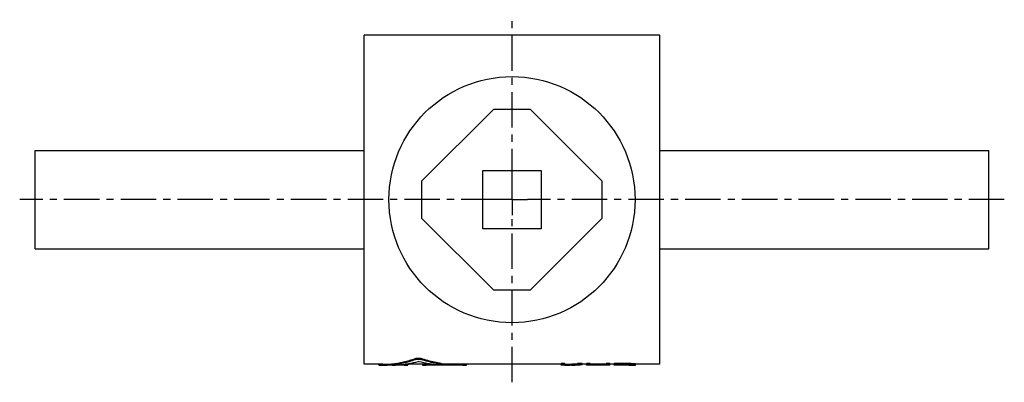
# Model space of a CAD drawing. Header units: millimetres. Extents: x 75 to 395, y 163 to 281.
import ezdxf

# ---------------------------------------------------------------- set-up
doc = ezdxf.new("R2010")
doc.units = ezdxf.units.MM
doc.header["$LTSCALE"] = 30.734
doc.linetypes.add('CENTER', pattern=[0.6, 0.375, -0.075, 0.075, -0.075])
doc.layers.get('0').update_dxf_attribs({"linetype": 'CONTINUOUS'})
doc.layers.add('DEFAULT_1', color=7, linetype='CENTER')

msp = doc.modelspace()

# ---------------------------------------------------------------- linework, layer by layer
at = {"color": 7, "linetype": 'CONTINUOUS'}
for p, q in [((186.52, 169.01), (186.52, 276.01)), ((282.52, 276.01), (186.52, 276.01)), ((282.52, 169.01), (282.52, 276.01)), ((228.52, 251.87), (205.16, 228.51)), ((240.52, 251.87), (228.52, 251.87)), ((263.87, 228.51), (240.52, 251.87)), ((79.52, 206.51), (79.52, 238.51)), ((79.52, 238.51), (186.52, 238.51)), ((282.52, 238.51), (389.52, 238.51)), ((389.52, 206.51), (389.52, 238.51)), ((225.02, 213.01), (225.02, 232.01)), ((225.02, 232.01), (244.02, 232.01)), ((244.02, 232.01), (244.02, 213.01)), ((205.16, 228.51), (205.16, 216.51)), ((263.87, 216.51), (263.87, 228.51)), ((205.16, 216.51), (228.52, 193.16)), ((240.52, 193.16), (263.87, 216.51)), ((244.02, 213.01), (225.02, 213.01)), ((79.52, 206.51), (186.52, 206.51)), ((282.52, 206.51), (389.52, 206.51)), ((228.52, 193.16), (240.52, 193.16)), ((203.1, 170.87), (203.1, 170.56)), ((205, 170.87), (205, 170.56)), ((192.58, 169.01), (186.52, 169.01)), ((191.18, 169.01), (191.18, 168.76)), ((191.42, 169.01), (191.42, 168.73)), ((191.42, 168.73), (192.56, 168.71)), ((195.53, 168.71), (192.56, 168.71)), ((199.5, 168.72), (196.14, 168.72)), ((199.5, 168.98), (199.5, 168.72)), ((208.35, 169.01), (199.76, 169.01)), ((200.69, 169.01), (200.69, 168.76)), ((205.44, 169.01), (205.44, 168.76)), ((206.63, 169.02), (206.63, 168.72)), ((218.52, 168.72), (206.63, 168.72)), ((211.52, 169.28), (211.52, 168.98)), ((211.76, 169.22), (211.76, 168.92)), ((250.52, 169.01), (211.76, 169.01)), ((218.52, 169.02), (218.52, 168.72)), ((219.71, 169.01), (219.71, 168.76)), ((251.64, 169.22), (250.52, 169.22)), ((250.52, 168.71), (250.52, 169.22)), ((251.64, 168.92), (250.52, 168.92)), ((251.64, 168.71), (250.52, 168.71)), ((251.64, 168.71), (251.64, 169.22)), ((253.89, 168.71), (252.87, 168.71)), ((257.27, 169.22), (255.77, 169.22)), ((255.77, 169.22), (255.77, 168.92)), ((257.27, 168.92), (255.77, 168.92)), ((257.27, 169.22), (257.27, 168.89)), ((258.77, 169.01), (257.27, 169.01)), ((259.89, 169.22), (258.77, 169.22)), ((258.77, 168.71), (258.77, 169.22)), ((259.89, 168.92), (258.77, 168.92)), ((259.89, 168.71), (258.77, 168.71)), ((259.89, 168.72), (259.89, 169.22)), ((265.14, 169.02), (259.89, 169.02)), ((265.14, 168.72), (259.89, 168.72)), ((266.27, 169.22), (265.14, 169.22)), ((265.14, 168.72), (265.14, 169.22)), ((266.27, 168.92), (265.14, 168.92)), ((266.27, 168.71), (265.14, 168.71)), ((266.27, 168.71), (266.27, 169.22)), ((267.77, 169.01), (266.27, 169.01)), ((272.27, 169.22), (267.77, 169.22)), ((267.77, 168.71), (267.77, 169.22)), ((272.27, 168.92), (267.77, 168.92)), ((268.89, 168.71), (267.77, 168.71)), ((272.46, 168.84), (268.89, 168.84)), ((268.89, 168.72), (268.89, 168.84)), ((272.46, 168.72), (268.89, 168.72)), ((272.27, 169.22), (272.27, 168.92)), ((272.46, 168.84), (272.46, 168.72)), ((273.02, 168.83), (273.02, 168.72)), ((273.33, 168.71), (273.02, 168.71)), ((273.21, 169.2), (273.21, 168.9)), ((273.39, 168.8), (273.39, 168.73)), ((273.58, 168.75), (273.58, 168.77)), ((273.96, 169.15), (273.96, 168.86)), ((274.52, 169.1), (274.52, 168.8)), ((274.71, 168.74), (274.71, 169.07)), ((282.52, 169.01), (274.71, 169.01))]:
    msp.add_line(p, q, dxfattribs=at)
msp.add_circle((234.52, 222.51), 40, dxfattribs=at)
for points, knots in [([(192.58, 169.01), (193.49, 169.01), (195.73, 169.12), (199.27, 169.67), (201.83, 170.42), (203.1, 170.87)], [0, 0, 0, 0, 0.255433, 0.62465, 1, 1, 1, 1]), ([(195.53, 168.71), (196.3, 168.71), (198.12, 168.78), (200.98, 169.15), (203.03, 169.63), (204.05, 169.92)], [0, 0, 0, 0, 0.268372, 0.631873, 1, 1, 1, 1]), ([(195.57, 168.86), (196.8, 168.99), (199.35, 169.4), (201.83, 170.11), (203.1, 170.56)], [0, 0, 0, 0, 0.479741, 1, 1, 1, 1]), ([(203.1, 170.87), (203.16, 170.89), (203.3, 170.92), (203.53, 170.96), (203.78, 170.99), (204.05, 171), (204.32, 170.99), (204.57, 170.96), (204.8, 170.93), (204.94, 170.89), (205, 170.87)], [0, 0, 0, 0, 0.102771, 0.22435, 0.358656, 0.499795, 0.641028, 0.775413, 0.8971, 1, 1, 1, 1]), ([(203.1, 170.56), (203.16, 170.58), (203.3, 170.62), (203.53, 170.66), (203.78, 170.68), (204.05, 170.69), (204.32, 170.68), (204.57, 170.66), (204.8, 170.62), (204.94, 170.58), (205, 170.56)], [0, 0, 0, 0, 0.102745, 0.224324, 0.358639, 0.499795, 0.641046, 0.775438, 0.897126, 1, 1, 1, 1]), ([(209.62, 168.86), (209, 168.92), (207.75, 169.08), (205.89, 169.44), (204.66, 169.75), (204.05, 169.92)], [0, 0, 0, 0, 0.330844, 0.664132, 1, 1, 1, 1]), ([(211.52, 169.28), (210.79, 169.38), (209.32, 169.63), (207.14, 170.16), (205.71, 170.61), (205, 170.87)], [0, 0, 0, 0, 0.330292, 0.663582, 1, 1, 1, 1]), ([(211.52, 168.98), (210.79, 169.08), (209.32, 169.33), (207.14, 169.86), (205.71, 170.31), (205, 170.56)], [0, 0, 0, 0, 0.33031, 0.6636, 1, 1, 1, 1]), ([(191.19, 168.76), (191.19, 168.76), (191.21, 168.73), (191.3, 168.75), (191.37, 168.74), (191.42, 168.73)], [0, 0, 0, 0, 0.049352, 0.385531, 1, 1, 1, 1]), ([(192.56, 168.71), (193.48, 168.71), (194.47, 168.76), (195.45, 168.85), (195.51, 168.86)], [0, 0, 0, 0, 0.93436, 1, 1, 1, 1]), ([(199.5, 168.72), (199.59, 168.72), (199.78, 168.72), (200.04, 168.72), (200.27, 168.73), (200.47, 168.73), (200.57, 168.75), (200.68, 168.73), (200.68, 168.76), (200.68, 168.76)], [0, 0, 0, 0, 0.238843, 0.464533, 0.662718, 0.823742, 0.936112, 0.995097, 1, 1, 1, 1]), ([(205.45, 168.76), (205.45, 168.76), (205.45, 168.73), (205.56, 168.75), (205.67, 168.73), (205.86, 168.73), (206.09, 168.72), (206.35, 168.72), (206.54, 168.72), (206.63, 168.72)], [0, 0, 0, 0, 0.00491, 0.06392, 0.17633, 0.337316, 0.535505, 0.761167, 1, 1, 1, 1]), ([(211.76, 168.92), (211.76, 168.91), (211.76, 168.89), (211.66, 168.88), (211.56, 168.86), (211.38, 168.85), (211.15, 168.83), (210.89, 168.83), (210.62, 168.83), (210.34, 168.83), (210.07, 168.83), (209.83, 168.84), (209.69, 168.85), (209.62, 168.86)], [0, 0, 0, 0, 0.003669, 0.032628, 0.090341, 0.175406, 0.281592, 0.40481, 0.535763, 0.668924, 0.794905, 0.907644, 1, 1, 1, 1]), ([(211.52, 169.28), (211.57, 169.28), (211.64, 169.25), (211.73, 169.26), (211.75, 169.22), (211.76, 169.21)], [0, 0, 0, 0, 0.584051, 0.920806, 1, 1, 1, 1]), ([(211.52, 168.98), (211.57, 168.98), (211.64, 168.96), (211.73, 168.96), (211.75, 168.92), (211.76, 168.92)], [0, 0, 0, 0, 0.584071, 0.920836, 1, 1, 1, 1]), ([(218.52, 168.72), (218.61, 168.72), (218.8, 168.72), (219.06, 168.72), (219.29, 168.73), (219.49, 168.73), (219.59, 168.75), (219.7, 168.73), (219.7, 168.76), (219.7, 168.76)], [0, 0, 0, 0, 0.238843, 0.464533, 0.662718, 0.823742, 0.936112, 0.995097, 1, 1, 1, 1]), ([(251.64, 169.01), (252.1, 169.01), (253.02, 169.03), (254.39, 169.1), (255.31, 169.17), (255.77, 169.22)], [0, 0, 0, 0, 0.332238, 0.665609, 1, 1, 1, 1]), ([(253.89, 168.72), (254.27, 168.73), (254.89, 168.75), (255.52, 168.78), (255.77, 168.8)], [0, 0, 0, 0, 0.59945, 1, 1, 1, 1]), ([(253.93, 168.78), (254.09, 168.79), (254.7, 168.83), (255.31, 168.87), (255.77, 168.92)], [0, 0, 0, 0, 0.249622, 1, 1, 1, 1]), ([(257.27, 168.89), (256.9, 168.84), (256.15, 168.76), (255.24, 168.72), (254.71, 168.71), (254.56, 168.71)], [0, 0, 0, 0, 0.413363, 0.827573, 1, 1, 1, 1]), ([(255.78, 168.8), (255.9, 168.81), (256.4, 168.84), (256.89, 168.88), (257.27, 168.92)], [0, 0, 0, 0, 0.245133, 1, 1, 1, 1]), ([(273.21, 169.2), (273.1, 169.2), (272.89, 169.2), (272.58, 169.21), (272.37, 169.21), (272.27, 169.22)], [0, 0, 0, 0, 0.333331, 0.666664, 1, 1, 1, 1]), ([(273.21, 168.9), (273.1, 168.9), (272.89, 168.91), (272.58, 168.91), (272.37, 168.91), (272.27, 168.92)], [0, 0, 0, 0, 0.333331, 0.666664, 1, 1, 1, 1]), ([(273.02, 168.83), (272.96, 168.83), (272.83, 168.83), (272.64, 168.84), (272.52, 168.84), (272.46, 168.84)], [0, 0, 0, 0, 0.333319, 0.666652, 1, 1, 1, 1]), ([(273.39, 168.8), (273.35, 168.81), (273.27, 168.81), (273.14, 168.82), (273.06, 168.83), (273.02, 168.83)], [0, 0, 0, 0, 0.33325, 0.666584, 1, 1, 1, 1]), ([(273.1, 168.72), (273.12, 168.72), (273.14, 168.72), (273.17, 168.73), (273.19, 168.73)], [0, 0, 0, 0, 0.499974, 1, 1, 1, 1]), ([(273.96, 169.15), (273.87, 169.16), (273.71, 169.17), (273.46, 169.18), (273.29, 169.19), (273.21, 169.2)], [0, 0, 0, 0, 0.333259, 0.666594, 1, 1, 1, 1]), ([(273.96, 168.86), (273.87, 168.86), (273.71, 168.87), (273.46, 168.88), (273.29, 168.89), (273.21, 168.9)], [0, 0, 0, 0, 0.33326, 0.666595, 1, 1, 1, 1]), ([(273.23, 168.73), (273.24, 168.73), (273.3, 168.73), (273.35, 168.73), (273.39, 168.73)], [0, 0, 0, 0, 0.249962, 1, 1, 1, 1]), ([(273.58, 168.77), (273.56, 168.78), (273.52, 168.78), (273.46, 168.79), (273.41, 168.8), (273.39, 168.8)], [0, 0, 0, 0, 0.332715, 0.666038, 1, 1, 1, 1]), ([(273.39, 168.73), (273.41, 168.73), (273.45, 168.74), (273.48, 168.74), (273.5, 168.74)], [0, 0, 0, 0, 0.599755, 1, 1, 1, 1]), ([(273.5, 168.74), (273.51, 168.74), (273.53, 168.74), (273.55, 168.75), (273.56, 168.75)], [0, 0, 0, 0, 0.333184, 1, 1, 1, 1]), ([(273.62, 168.71), (273.65, 168.71), (273.76, 168.71), (273.87, 168.71), (273.96, 168.71)], [0, 0, 0, 0, 0.249933, 1, 1, 1, 1]), ([(274.52, 169.1), (274.46, 169.11), (274.33, 169.12), (274.14, 169.14), (274.02, 169.15), (273.96, 169.15)], [0, 0, 0, 0, 0.333093, 0.666425, 1, 1, 1, 1]), ([(274.52, 168.8), (274.46, 168.81), (274.33, 168.82), (274.14, 168.84), (274.02, 168.85), (273.96, 168.86)], [0, 0, 0, 0, 0.333094, 0.666427, 1, 1, 1, 1]), ([(273.96, 168.71), (274.02, 168.71), (274.14, 168.72), (274.33, 168.72), (274.46, 168.72), (274.52, 168.73)], [0, 0, 0, 0, 0.333124, 0.666456, 1, 1, 1, 1]), ([(274.71, 169.07), (274.69, 169.08), (274.64, 169.08), (274.58, 169.09), (274.54, 169.1), (274.52, 169.1)], [0, 0, 0, 0, 0.332714, 0.666036, 1, 1, 1, 1]), ([(274.71, 168.77), (274.69, 168.78), (274.64, 168.78), (274.58, 168.79), (274.54, 168.8), (274.52, 168.8)], [0, 0, 0, 0, 0.332715, 0.666038, 1, 1, 1, 1]), ([(274.52, 168.73), (274.54, 168.73), (274.58, 168.73), (274.64, 168.74), (274.69, 168.74), (274.71, 168.74)], [0, 0, 0, 0, 0.332945, 0.666267, 1, 1, 1, 1])]:
    msp.add_open_spline(points, degree=3, knots=knots, dxfattribs=at)
for points in [[(195.51, 168.86), (195.53, 168.86), (195.55, 168.86), (195.57, 168.86)], [(251.64, 168.71), (252.05, 168.71), (252.46, 168.72), (252.86, 168.74)], [(252.86, 168.74), (252.89, 168.74), (252.93, 168.74), (252.96, 168.74)], [(252.96, 168.74), (252.98, 168.74), (253, 168.74), (253.02, 168.74)], [(253.02, 168.74), (253.31, 168.75), (253.6, 168.76), (253.89, 168.78)], [(253.89, 168.78), (253.91, 168.78), (253.92, 168.78), (253.93, 168.78)], [(254.56, 168.71), (254.34, 168.71), (254.11, 168.72), (253.89, 168.72)], [(255.77, 168.8), (255.77, 168.8), (255.77, 168.8), (255.78, 168.8)], [(272.46, 168.72), (272.52, 168.72), (272.58, 168.72), (272.64, 168.72)], [(272.64, 168.72), (272.71, 168.72), (272.77, 168.72), (272.83, 168.72)], [(272.83, 168.72), (272.89, 168.72), (272.96, 168.72), (273.02, 168.72)], [(273.02, 168.72), (273.05, 168.72), (273.07, 168.72), (273.1, 168.72)], [(273.19, 168.73), (273.2, 168.73), (273.21, 168.73), (273.23, 168.73)], [(273.33, 168.71), (273.35, 168.71), (273.36, 168.71), (273.37, 168.71)], [(273.37, 168.71), (273.4, 168.71), (273.43, 168.71), (273.46, 168.71)], [(273.46, 168.71), (273.51, 168.71), (273.57, 168.71), (273.62, 168.71)], [(273.56, 168.75), (273.57, 168.75), (273.57, 168.75), (273.58, 168.75)]]:
    msp.add_open_spline(points, degree=3, dxfattribs=at)
at = {"layer": 'DEFAULT_1', "color": 2, "linetype": 'CENTER'}
for p, q in [((234.52, 227.51), (234.52, 281.01)), ((234.52, 222.51), (234.52, 227.51)), ((229.52, 222.51), (74.52, 222.51)), ((234.52, 222.51), (229.52, 222.51)), ((234.52, 222.51), (234.52, 217.51)), ((234.52, 222.51), (239.52, 222.51)), ((394.52, 222.51), (239.52, 222.51)), ((234.52, 163.13), (234.52, 217.51))]:
    msp.add_line(p, q, dxfattribs=at)

doc.saveas('drawing.dxf')
